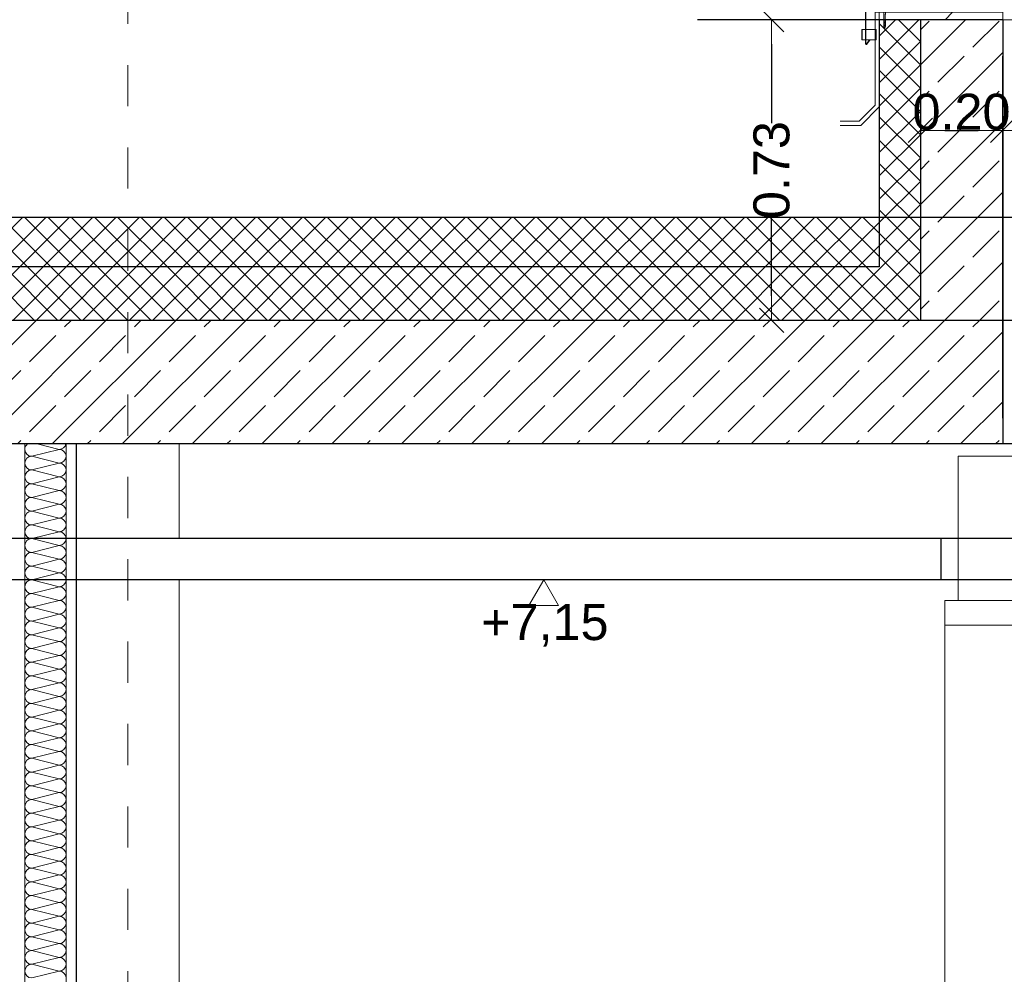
# Model space of a CAD drawing. Header units: metres. Extents: x -20.3 to 39.4, y -22.2 to 2.8.
# Tile 25 of 65: x 7.3 to 9.7, y -4 to -1.7. Entities that reach past the tile are written whole.
import ezdxf

# ---------------------------------------------------------------- set-up
doc = ezdxf.new("R2010")
doc.units = ezdxf.units.M
doc.header["$LTSCALE"] = 0.4
doc.header["$MEASUREMENT"] = 0
doc.linetypes.add('Raster', pattern=[0.2, 0.1, -0.05, 0, -0.05])
doc.layers.get('0').update_dxf_attribs({"color": 8, "lineweight": 9})
doc.layers.get('Defpoints').update_dxf_attribs({"color": 8, "lineweight": 9})
for name, color, linetype in [('Neubau__ GHIW - Attika', 8, 'Continuous'), ('Neubau_A-Dach', 8, 'Continuous'), ('Neubau_A-Decken', 8, 'Continuous'), ('Neubau_A-Stützen', 30, 'Continuous'), ('Neubau_A-TB Wände', 8, 'Continuous'), ('Neubau_B-abgehängte Decke', 8, 'Continuous'), ('Neubau_B-Aufbau auf Decke oder Dach', 8, 'Continuous'), ('Neubau_B-Pfosten-Riegel-Fassade', 8, 'Continuous'), ('Neubau_R-Konstruktionsraster gross', 33, 'Continuous'), ('Neubau_T-Bemaßung', 8, 'Continuous')]:
    doc.layers.add(name, color=color, linetype=linetype)
doc.styles.add('ERSTELLTER_STIL_2', font='arial.ttf')
doc.dimstyles.new('ERSTELLTER_STIL__1', dxfattribs={"dimtxt": 0.0875, "dimasz": 0.059375, "dimexe": 0.18, "dimexo": 0.0625, "dimgap": 0, "dimtad": 1, "dimzin": 0, "dimdsep": 46, "dimtxsty": 'ERSTELLTER_STIL_2', "dimblk": 'ARROWHEAD_6', "dimblk1": 'ARROWHEAD_6', "dimblk2": 'ARROWHEAD_6', "dimcen": 0.09, "dimclrd": 7, "dimclre": 7, "dimclrt": 7, "dimazin": 0, "dimtfac": 1, "dimtdec": 4, "dimtmove": 0, "dimatfit": 3, "dimfxl": 1, "dimtolj": 1, "dimtzin": 0, "dimarcsym": 0})
doc.dimstyles.new('ERSTELLTER_STIL__5', dxfattribs={"dimtxt": 0.0875, "dimasz": 0.059375, "dimexe": 0.18, "dimexo": 0.0625, "dimgap": 0, "dimtad": 1, "dimtih": 1, "dimtoh": 1, "dimzin": 0, "dimdsep": 46, "dimtxsty": 'ERSTELLTER_STIL_2', "dimblk": 'ARROWHEAD_6', "dimblk1": 'ARROWHEAD_6', "dimblk2": 'ARROWHEAD_6', "dimcen": 0.09, "dimclrd": 7, "dimclre": 7, "dimclrt": 7, "dimazin": 0, "dimtfac": 1, "dimtdec": 4, "dimtmove": 0, "dimatfit": 3, "dimfxl": 1, "dimtolj": 1, "dimtzin": 0, "dimarcsym": 0})
pattern_1 = [(45, (388.31789, -10.175), (-0.084852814, 0.084852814), []), (45, (388.27546, -10.13257), (-0.084852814, 0.084852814), [0.09, -0.03])]
pattern_2 = [(45, (388.31789, -10.175), (-0.0282842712, 0.0282842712), []), (135, (388.31789, -10.175), (0.0282842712, 0.0282842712), [])]

# ---------------------------------------------------------------- blocks, each defined once
blk = doc.blocks.new('*X215', base_point=(4547.9313, -0.0469))
at = {"layer": 'Neubau_A-TB Wände', "color": 8, "linetype": 'Continuous', "lineweight": 9}
for p, q in [((4166.9717, 7.4198), (4166.905, 7.4031)), ((4166.9717, 7.4198), (4166.9184, 7.4331)), ((4166.9717, 7.3865), (4166.905, 7.4031)), ((4166.9717, 7.3865), (4166.905, 7.3698)), ((4166.9717, 7.3531), (4166.905, 7.3698)), ((4166.9717, 7.3531), (4166.905, 7.3365)), ((4166.9717, 7.3198), (4166.905, 7.3365)), ((4166.9717, 7.3198), (4166.905, 7.3031)), ((4166.9717, 7.2865), (4166.905, 7.3031)), ((4166.9717, 7.2865), (4166.905, 7.2698)), ((4166.9717, 7.2531), (4166.905, 7.2698)), ((4166.9717, 7.2531), (4166.905, 7.2365)), ((4166.9717, 7.2198), (4166.905, 7.2365)), ((4166.9717, 7.2198), (4166.905, 7.2031)), ((4166.9717, 7.1865), (4166.905, 7.2031)), ((4166.9717, 7.1865), (4166.905, 7.1698)), ((4166.9717, 7.1531), (4166.905, 7.1698)), ((4166.9717, 7.1531), (4166.905, 7.1365)), ((4166.9717, 7.1198), (4166.905, 7.1365)), ((4166.9717, 7.1198), (4166.905, 7.1031)), ((4166.9717, 7.0865), (4166.905, 7.1031)), ((4166.9717, 7.0865), (4166.905, 7.0698)), ((4166.9717, 7.0531), (4166.905, 7.0698)), ((4166.9717, 7.0531), (4166.905, 7.0365)), ((4166.9717, 7.0198), (4166.905, 7.0365)), ((4166.9717, 7.0198), (4166.905, 7.0031)), ((4166.9717, 6.9865), (4166.905, 7.0031)), ((4166.9717, 6.9865), (4166.905, 6.9698)), ((4166.9717, 6.9531), (4166.905, 6.9698)), ((4166.9717, 6.9531), (4166.905, 6.9365)), ((4166.9717, 6.9198), (4166.905, 6.9365)), ((4166.9717, 6.9198), (4166.905, 6.9031)), ((4166.9717, 6.8865), (4166.905, 6.9031)), ((4166.9717, 6.8865), (4166.905, 6.8698)), ((4166.9717, 6.8531), (4166.905, 6.8698)), ((4166.9717, 6.8531), (4166.905, 6.8365)), ((4166.9717, 6.8198), (4166.905, 6.8365)), ((4166.9717, 6.8198), (4166.905, 6.8031)), ((4166.9717, 6.7865), (4166.905, 6.8031)), ((4166.9717, 6.7865), (4166.905, 6.7698)), ((4166.9717, 6.7531), (4166.905, 6.7698)), ((4166.9717, 6.7531), (4166.905, 6.7365)), ((4166.9717, 6.7198), (4166.905, 6.7365)), ((4166.9717, 6.7198), (4166.905, 6.7031)), ((4166.9717, 6.6865), (4166.905, 6.7031)), ((4166.9717, 6.6865), (4166.905, 6.6698)), ((4166.9717, 6.6531), (4166.905, 6.6698)), ((4166.9717, 6.6531), (4166.905, 6.6365)), ((4166.9717, 6.6198), (4166.905, 6.6365)), ((4166.9717, 6.6198), (4166.905, 6.6031)), ((4166.9717, 6.5865), (4166.905, 6.6031)), ((4166.9717, 6.5865), (4166.905, 6.5698)), ((4166.9717, 6.5531), (4166.905, 6.5698)), ((4166.9717, 6.5531), (4166.905, 6.5365)), ((4166.9717, 6.5198), (4166.905, 6.5365)), ((4166.9717, 6.5198), (4166.905, 6.5031)), ((4166.9717, 6.4865), (4166.905, 6.5031)), ((4166.9717, 6.4865), (4166.905, 6.4698)), ((4166.9717, 6.4531), (4166.905, 6.4698)), ((4166.9717, 6.4531), (4166.905, 6.4365)), ((4166.9717, 6.4198), (4166.905, 6.4365)), ((4166.9717, 6.4198), (4166.905, 6.4031)), ((4166.9717, 6.3865), (4166.905, 6.4031)), ((4166.9717, 6.3865), (4166.905, 6.3698)), ((4166.9717, 6.3531), (4166.905, 6.3698)), ((4166.9717, 6.3531), (4166.905, 6.3365)), ((4166.9717, 6.3198), (4166.905, 6.3365)), ((4166.9717, 6.3198), (4166.905, 6.3031)), ((4166.9717, 6.2865), (4166.905, 6.3031)), ((4166.9717, 6.2865), (4166.905, 6.2698)), ((4166.9717, 6.2531), (4166.905, 6.2698)), ((4166.9717, 6.2531), (4166.905, 6.2365)), ((4166.9717, 6.2198), (4166.905, 6.2365)), ((4166.9717, 6.2198), (4166.905, 6.2031)), ((4166.9717, 6.1865), (4166.905, 6.2031)), ((4166.9717, 6.1865), (4166.905, 6.1698)), ((4166.9717, 6.1531), (4166.905, 6.1698)), ((4166.9717, 6.1531), (4166.905, 6.1365))]:
    blk.add_line(p, q, dxfattribs=at)
for centre, start, end in [((4166.905, 7.4198), 126.8699, 180), ((4166.905, 7.4198), 180, 270), ((4166.9717, 7.4365), 270, 348.463), ((4166.9717, 7.4031), 0, 90), ((4166.905, 7.3865), 90, 180), ((4166.9717, 7.4031), 270, 0), ((4166.905, 7.3865), 180, 270), ((4166.905, 7.3531), 90, 180), ((4166.9717, 7.3698), 0, 90), ((4166.9717, 7.3698), 270, 0), ((4166.905, 7.3531), 180, 270), ((4166.9717, 7.3365), 0, 90), ((4166.905, 7.3198), 90, 180), ((4166.905, 7.3198), 180, 270), ((4166.9717, 7.3365), 270, 0), ((4166.9717, 7.3031), 0, 90), ((4166.905, 7.2865), 90, 180), ((4166.9717, 7.3031), 270, 0), ((4166.905, 7.2865), 180, 270), ((4166.9717, 7.2698), 0, 90), ((4166.905, 7.2531), 90, 180), ((4166.905, 7.2531), 180, 270), ((4166.9717, 7.2698), 270, 0), ((4166.9717, 7.2365), 0, 90), ((4166.905, 7.2198), 90, 180), ((4166.9717, 7.2365), 270, 0), ((4166.905, 7.2198), 180, 270), ((4166.905, 7.1865), 90, 180), ((4166.9717, 7.2031), 0, 90), ((4166.9717, 7.2031), 270, 0), ((4166.905, 7.1865), 180, 270), ((4166.9717, 7.1698), 0, 90), ((4166.905, 7.1531), 90, 180), ((4166.905, 7.1531), 180, 270), ((4166.9717, 7.1698), 270, 0), ((4166.9717, 7.1365), 0, 90), ((4166.905, 7.1198), 90, 180), ((4166.9717, 7.1365), 270, 0), ((4166.905, 7.1198), 180, 270), ((4166.905, 7.0865), 90, 180), ((4166.9717, 7.1031), 0, 90), ((4166.9717, 7.1031), 270, 0), ((4166.905, 7.0865), 180, 270), ((4166.9717, 7.0698), 0, 90), ((4166.905, 7.0531), 90, 180), ((4166.9717, 7.0698), 270, 0), ((4166.905, 7.0531), 180, 270), ((4166.905, 7.0198), 90, 180), ((4166.9717, 7.0365), 0, 90), ((4166.9717, 7.0365), 270, 0), ((4166.905, 7.0198), 180, 270), ((4166.9717, 7.0031), 0, 90), ((4166.905, 6.9865), 90, 180), ((4166.905, 6.9865), 180, 270), ((4166.9717, 7.0031), 270, 0), ((4166.9717, 6.9698), 0, 90), ((4166.905, 6.9531), 90, 180), ((4166.9717, 6.9698), 270, 0), ((4166.905, 6.9531), 180, 270), ((4166.905, 6.9198), 90, 180), ((4166.9717, 6.9365), 0, 90), ((4166.9717, 6.9365), 270, 0), ((4166.905, 6.9198), 180, 270), ((4166.9717, 6.9031), 0, 90), ((4166.905, 6.8865), 90, 180), ((4166.9717, 6.9031), 270, 0), ((4166.905, 6.8865), 180, 270), ((4166.905, 6.8531), 90, 180), ((4166.9717, 6.8698), 0, 90), ((4166.9717, 6.8698), 270, 0), ((4166.905, 6.8531), 180, 270), ((4166.9717, 6.8365), 0, 90), ((4166.905, 6.8198), 90, 180), ((4166.905, 6.8198), 180, 270), ((4166.9717, 6.8365), 270, 0), ((4166.9717, 6.8031), 0, 90), ((4166.905, 6.7865), 90, 180), ((4166.9717, 6.8031), 270, 0), ((4166.905, 6.7865), 180, 270), ((4166.905, 6.7531), 90, 180), ((4166.9717, 6.7698), 0, 90), ((4166.9717, 6.7698), 270, 0), ((4166.905, 6.7531), 180, 270), ((4166.9717, 6.7365), 0, 90), ((4166.905, 6.7198), 90, 180), ((4166.9717, 6.7365), 270, 0), ((4166.905, 6.7198), 180, 270), ((4166.905, 6.6865), 90, 180), ((4166.9717, 6.7031), 0, 90), ((4166.9717, 6.7031), 270, 0), ((4166.905, 6.6865), 180, 270), ((4166.9717, 6.6698), 0, 90), ((4166.905, 6.6531), 90, 180), ((4166.905, 6.6531), 180, 270), ((4166.9717, 6.6698), 270, 0), ((4166.9717, 6.6365), 0, 90), ((4166.905, 6.6198), 90, 180), ((4166.9717, 6.6365), 270, 0), ((4166.905, 6.6198), 180, 270), ((4166.905, 6.5865), 90, 180), ((4166.9717, 6.6031), 0, 90), ((4166.9717, 6.6031), 270, 0), ((4166.905, 6.5865), 180, 270), ((4166.9717, 6.5698), 0, 90), ((4166.905, 6.5531), 90, 180), ((4166.905, 6.5531), 180, 270), ((4166.9717, 6.5698), 270, 0), ((4166.9717, 6.5365), 0, 90), ((4166.905, 6.5198), 90, 180), ((4166.9717, 6.5365), 270, 0), ((4166.905, 6.5198), 180, 270), ((4166.9717, 6.5031), 0, 90), ((4166.905, 6.4865), 90, 180), ((4166.905, 6.4865), 180, 270), ((4166.9717, 6.5031), 270, 0), ((4166.9717, 6.4698), 0, 90), ((4166.905, 6.4531), 90, 180), ((4166.9717, 6.4698), 270, 0), ((4166.905, 6.4531), 180, 270), ((4166.905, 6.4198), 90, 180), ((4166.9717, 6.4365), 0, 90), ((4166.9717, 6.4365), 270, 0), ((4166.905, 6.4198), 180, 270), ((4166.9717, 6.4031), 0, 90), ((4166.905, 6.3865), 90, 180), ((4166.905, 6.3865), 180, 270), ((4166.9717, 6.4031), 270, 0), ((4166.9717, 6.3698), 0, 90), ((4166.905, 6.3531), 90, 180), ((4166.9717, 6.3698), 270, 0), ((4166.905, 6.3531), 180, 270), ((4166.9717, 6.3365), 0, 90), ((4166.905, 6.3198), 90, 180), ((4166.905, 6.3198), 180, 270), ((4166.9717, 6.3365), 270, 0), ((4166.9717, 6.3031), 0, 90), ((4166.905, 6.2865), 90, 180), ((4166.9717, 6.3031), 270, 0), ((4166.905, 6.2865), 180, 270), ((4166.905, 6.2531), 90, 180), ((4166.9717, 6.2698), 0, 90), ((4166.9717, 6.2698), 270, 0), ((4166.905, 6.2531), 180, 270), ((4166.9717, 6.2365), 0, 90), ((4166.905, 6.2198), 90, 180), ((4166.905, 6.2198), 180, 270), ((4166.9717, 6.2365), 270, 0), ((4166.9717, 6.2031), 0, 90), ((4166.905, 6.1865), 90, 180), ((4166.9717, 6.2031), 270, 0), ((4166.905, 6.1865), 180, 270), ((4166.9717, 6.1698), 0, 90), ((4166.905, 6.1531), 90, 180), ((4166.905, 6.1531), 180, 270), ((4166.9717, 6.1698), 270, 0), ((4166.9717, 6.1365), 0, 90)]:
    blk.add_arc(centre, 0.0167, start, end, dxfattribs=at)
blk = doc.blocks.new('ARROWHEAD_6')
at = {"color": 0, "linetype": 'Continuous', "lineweight": 0}
for p, q in [((-0.5, -0.5), (0.5, 0.5)), ((0, 0), (-1, 0))]:
    blk.add_line(p, q, dxfattribs=at)
blk = doc.blocks.new('*D265')
at = {"layer": 'Defpoints', "color": 0, "linetype": 'Continuous', "transparency": 16777216}
for p in [(9.45, -1.665), (9.65, -1.9338), (9.65, -2.695)]:
    blk.add_point(p, dxfattribs=at)
at = {"layer": 'Neubau_T-Bemaßung', "linetype": 'Continuous', "lineweight": -2, "transparency": 16777216}
for p, q in [((9.45, -1.7275), (9.45, -2.1138)), ((9.65, -2.6325), (9.65, -1.7538)), ((9.5094, -1.9338), (9.5906, -1.9338))]:
    blk.add_line(p, q, dxfattribs=at)
at = {"layer": 'Neubau_T-Bemaßung', "linetype": 'Continuous', "lineweight": -2, "transparency": 16777216, "xscale": 0.059375, "yscale": 0.059375, "zscale": 0.059375, "rotation": 180}
blk.add_blockref('ARROWHEAD_6', (9.45, -1.9338), dxfattribs=at)
at = {"layer": 'Neubau_T-Bemaßung', "linetype": 'Continuous', "lineweight": -2, "transparency": 16777216, "xscale": 0.059375, "yscale": 0.059375, "zscale": 0.059375}
blk.add_blockref('ARROWHEAD_6', (9.65, -1.9338), dxfattribs=at)
at = {"layer": 'Neubau_T-Bemaßung', "linetype": 'Continuous', "lineweight": 9, "transparency": 16777216, "insert": (9.55, -1.8891), "char_height": 0.0875, "attachment_point": 5, "style": 'ERSTELLTER_STIL_2'}
blk.add_mtext('\\A1;0.20', dxfattribs=at)
blk = doc.blocks.new('*D266')
at = {"layer": 'Defpoints', "color": 0, "linetype": 'Continuous', "transparency": 16777216}
for p in [(13.78, -1.9338), (9.65, -2.695), (13.78, -2.695)]:
    blk.add_point(p, dxfattribs=at)
at = {"layer": 'Neubau_T-Bemaßung', "linetype": 'Continuous', "lineweight": -2, "transparency": 16777216}
for p, q in [((9.65, -2.6325), (9.65, -1.7538)), ((13.78, -2.6325), (13.78, -1.7538)), ((9.7094, -1.9338), (13.7206, -1.9338))]:
    blk.add_line(p, q, dxfattribs=at)
at = {"layer": 'Neubau_T-Bemaßung', "linetype": 'Continuous', "lineweight": -2, "transparency": 16777216, "xscale": 0.059375, "yscale": 0.059375, "zscale": 0.059375, "rotation": 180}
blk.add_blockref('ARROWHEAD_6', (9.65, -1.9338), dxfattribs=at)
at = {"layer": 'Neubau_T-Bemaßung', "linetype": 'Continuous', "lineweight": -2, "transparency": 16777216, "xscale": 0.059375, "yscale": 0.059375, "zscale": 0.059375}
blk.add_blockref('ARROWHEAD_6', (13.78, -1.9338), dxfattribs=at)
at = {"layer": 'Neubau_T-Bemaßung', "linetype": 'Continuous', "lineweight": 9, "transparency": 16777216, "insert": (11.7115, -1.889), "char_height": 0.0875, "attachment_point": 5, "style": 'ERSTELLTER_STIL_2'}
blk.add_mtext('\\A1;4.13', dxfattribs=at)
blk = doc.blocks.new('*D268')
at = {"layer": 'Defpoints', "color": 0, "linetype": 'Continuous', "transparency": 16777216}
for p in [(9.0888, -1.665), (9.45, -1.665), (9.45, -2.395)]:
    blk.add_point(p, dxfattribs=at)
at = {"layer": 'Neubau_T-Bemaßung', "linetype": 'Continuous', "lineweight": -2, "transparency": 16777216}
for p, q in [((9.3875, -1.665), (8.9088, -1.665)), ((9.0888, -1.7244), (9.0888, -1.9165)), ((9.0888, -2.3356), (9.0888, -2.1438)), ((9.3875, -2.395), (8.9088, -2.395))]:
    blk.add_line(p, q, dxfattribs=at)
at = {"layer": 'Neubau_T-Bemaßung', "linetype": 'Continuous', "lineweight": -2, "transparency": 16777216, "xscale": 0.059375, "yscale": 0.059375, "zscale": 0.059375}
for p, rotation in [((9.0888, -1.665), 90), ((9.0888, -2.395), 270)]:
    blk.add_blockref('ARROWHEAD_6', p, dxfattribs=dict(at, rotation=rotation))
at = {"layer": 'Neubau_T-Bemaßung', "linetype": 'Continuous', "lineweight": 9, "transparency": 16777216, "insert": (9.0888, -2.0301), "char_height": 0.0875, "attachment_point": 5, "rotation": 90, "style": 'ERSTELLTER_STIL_2'}
blk.add_mtext('\\A1;0.73', dxfattribs=at)
blk = doc.blocks.new('*D309')
at = {"layer": 'Defpoints', "color": 0, "linetype": 'Continuous', "transparency": 16777216}
for p in [(5.6129, -3.025), (19.84, -3.025), (33.092, -6.025)]:
    blk.add_point(p, dxfattribs=at)
at = {"layer": 'Neubau_T-Bemaßung', "linetype": 'Continuous', "lineweight": -2, "transparency": 16777216}
for p, q in [((19.7775, -3.025), (5.4329, -3.025)), ((5.6129, -3.0844), (5.6129, -4.415)), ((5.6129, -5.9656), (5.6129, -4.642)), ((33.0295, -6.025), (5.4329, -6.025))]:
    blk.add_line(p, q, dxfattribs=at)
at = {"layer": 'Neubau_T-Bemaßung', "linetype": 'Continuous', "lineweight": -2, "transparency": 16777216, "xscale": 0.059375, "yscale": 0.059375, "zscale": 0.059375}
for p, rotation in [((5.6129, -3.025), 90), ((5.6129, -6.025), 270)]:
    blk.add_blockref('ARROWHEAD_6', p, dxfattribs=dict(at, rotation=rotation))
at = {"layer": 'Neubau_T-Bemaßung', "linetype": 'Continuous', "lineweight": 9, "transparency": 16777216, "insert": (5.6129, -4.5285), "char_height": 0.0875, "attachment_point": 5, "rotation": 90, "style": 'ERSTELLTER_STIL_2'}
blk.add_mtext('\\A1;3.00', dxfattribs=at)
blk = doc.blocks.new('*D310')
at = {"layer": 'Defpoints', "color": 0, "linetype": 'Continuous', "transparency": 16777216}
for p in [(5.7264, -2.925), (19.84, -2.925), (19.84, -3.025)]:
    blk.add_point(p, dxfattribs=at)
at = {"layer": 'Neubau_T-Bemaßung', "linetype": 'Continuous', "lineweight": -2, "transparency": 16777216}
for p, q in [((5.7264, -2.8656), (5.7264, -2.8062)), ((19.7775, -2.925), (5.5464, -2.925)), ((5.7264, -2.925), (5.7264, -3.025)), ((19.7775, -3.025), (5.5464, -3.025)), ((5.7264, -3.0844), (5.7264, -3.1438))]:
    blk.add_line(p, q, dxfattribs=at)
at = {"layer": 'Neubau_T-Bemaßung', "linetype": 'Continuous', "lineweight": -2, "transparency": 16777216, "xscale": 0.059375, "yscale": 0.059375, "zscale": 0.059375}
for p, rotation in [((5.7264, -2.925), 270), ((5.7264, -3.025), 90)]:
    blk.add_blockref('ARROWHEAD_6', p, dxfattribs=dict(at, rotation=rotation))
at = {"layer": 'Neubau_T-Bemaßung', "linetype": 'Continuous', "lineweight": 9, "transparency": 16777216, "insert": (5.6129, -3.1438), "char_height": 0.0875, "attachment_point": 5, "rotation": 90, "style": 'ERSTELLTER_STIL_2'}
blk.add_mtext('\\A1;0.10', dxfattribs=at)
blk = doc.blocks.new('*D311')
at = {"layer": 'Defpoints', "color": 0, "linetype": 'Continuous', "transparency": 16777216}
for p in [(5.6129, -2.695), (11.715, -2.695), (19.84, -2.925)]:
    blk.add_point(p, dxfattribs=at)
at = {"layer": 'Neubau_T-Bemaßung', "linetype": 'Continuous', "lineweight": -2, "transparency": 16777216}
for p, q in [((5.6129, -2.6356), (5.6129, -2.5763)), ((11.6525, -2.695), (5.4329, -2.695)), ((5.6129, -2.695), (5.6129, -2.6965)), ((19.7775, -2.925), (5.4329, -2.925)), ((5.6129, -2.925), (5.6129, -2.9238)), ((5.6129, -2.9844), (5.6129, -3.0437))]:
    blk.add_line(p, q, dxfattribs=at)
at = {"layer": 'Neubau_T-Bemaßung', "linetype": 'Continuous', "lineweight": -2, "transparency": 16777216, "xscale": 0.059375, "yscale": 0.059375, "zscale": 0.059375}
for p, rotation in [((5.6129, -2.695), 270), ((5.6129, -2.925), 90)]:
    blk.add_blockref('ARROWHEAD_6', p, dxfattribs=dict(at, rotation=rotation))
at = {"layer": 'Neubau_T-Bemaßung', "linetype": 'Continuous', "lineweight": 9, "transparency": 16777216, "insert": (5.6129, -2.8101), "char_height": 0.0875, "attachment_point": 5, "rotation": 90, "style": 'ERSTELLTER_STIL_2'}
blk.add_mtext('\\A1;0.23', dxfattribs=at)
blk = doc.blocks.new('*D312')
at = {"layer": 'Defpoints', "color": 0, "linetype": 'Continuous', "transparency": 16777216}
for p in [(5.6129, -2.395), (23.555, -2.395), (11.715, -2.695)]:
    blk.add_point(p, dxfattribs=at)
at = {"layer": 'Neubau_T-Bemaßung', "linetype": 'Continuous', "lineweight": -2, "transparency": 16777216}
for p, q in [((5.6129, -2.3356), (5.6129, -2.2763)), ((23.4925, -2.395), (5.4329, -2.395)), ((5.6129, -2.395), (5.6129, -2.4317)), ((5.6129, -2.695), (5.6129, -2.6586)), ((11.6525, -2.695), (5.4329, -2.695)), ((5.6129, -2.7544), (5.6129, -2.8138))]:
    blk.add_line(p, q, dxfattribs=at)
at = {"layer": 'Neubau_T-Bemaßung', "linetype": 'Continuous', "lineweight": -2, "transparency": 16777216, "xscale": 0.059375, "yscale": 0.059375, "zscale": 0.059375}
for p, rotation in [((5.6129, -2.395), 270), ((5.6129, -2.695), 90)]:
    blk.add_blockref('ARROWHEAD_6', p, dxfattribs=dict(at, rotation=rotation))
at = {"layer": 'Neubau_T-Bemaßung', "linetype": 'Continuous', "lineweight": 9, "transparency": 16777216, "insert": (5.6129, -2.5451), "char_height": 0.0875, "attachment_point": 5, "rotation": 90, "style": 'ERSTELLTER_STIL_2'}
blk.add_mtext('\\A1;0.30', dxfattribs=at)
blk = doc.blocks.new('*D313')
at = {"layer": 'Defpoints', "color": 0, "linetype": 'Continuous', "transparency": 16777216}
for p in [(5.4994, -2.395), (23.555, -2.395), (23.555, -2.395)]:
    blk.add_point(p, dxfattribs=at)
at = {"layer": 'Neubau_T-Bemaßung', "linetype": 'Continuous', "lineweight": -2, "transparency": 16777216}
for p, q in [((5.4994, -2.3356), (5.4994, -2.2763)), ((23.4925, -2.395), (5.3194, -2.395)), ((23.4925, -2.395), (5.3194, -2.395)), ((5.4994, -2.4544), (5.4994, -2.5138))]:
    blk.add_line(p, q, dxfattribs=at)
at = {"layer": 'Neubau_T-Bemaßung', "linetype": 'Continuous', "lineweight": -2, "transparency": 16777216, "xscale": 0.059375, "yscale": 0.059375, "zscale": 0.059375}
for rotation in [270, 90]:
    blk.add_blockref('ARROWHEAD_6', (5.4994, -2.395), dxfattribs=dict(at, rotation=rotation))
at = {"layer": 'Neubau_T-Bemaßung', "linetype": 'Continuous', "lineweight": 9, "transparency": 16777216, "insert": (5.6129, -2.2763), "char_height": 0.0875, "attachment_point": 5, "rotation": 90, "style": 'ERSTELLTER_STIL_2'}
blk.add_mtext('\\A1;0.00', dxfattribs=at)
blk = doc.blocks.new('*D314')
at = {"layer": 'Defpoints', "color": 0, "linetype": 'Continuous', "transparency": 16777216}
for p in [(5.6129, -2.145), (33.092, -2.145), (23.555, -2.395)]:
    blk.add_point(p, dxfattribs=at)
at = {"layer": 'Neubau_T-Bemaßung', "linetype": 'Continuous', "lineweight": -2, "transparency": 16777216}
for p, q in [((5.6129, -2.0856), (5.6129, -2.0263)), ((33.0295, -2.145), (5.4329, -2.145)), ((5.6129, -2.145), (5.6129, -2.1562)), ((5.6129, -2.395), (5.6129, -2.3841)), ((23.4925, -2.395), (5.4329, -2.395)), ((5.6129, -2.4544), (5.6129, -2.5138))]:
    blk.add_line(p, q, dxfattribs=at)
at = {"layer": 'Neubau_T-Bemaßung', "linetype": 'Continuous', "lineweight": -2, "transparency": 16777216, "xscale": 0.059375, "yscale": 0.059375, "zscale": 0.059375}
for p, rotation in [((5.6129, -2.145), 270), ((5.6129, -2.395), 90)]:
    blk.add_blockref('ARROWHEAD_6', p, dxfattribs=dict(at, rotation=rotation))
at = {"layer": 'Neubau_T-Bemaßung', "linetype": 'Continuous', "lineweight": 9, "transparency": 16777216, "insert": (5.6129, -2.2701), "char_height": 0.0875, "attachment_point": 5, "rotation": 90, "style": 'ERSTELLTER_STIL_2'}
blk.add_mtext('\\A1;0.25', dxfattribs=at)
blk = doc.blocks.new('*D318')
at = {"layer": 'Defpoints', "color": 0, "linetype": 'Continuous', "transparency": 16777216}
for p in [(5.9629, -2.695), (11.715, -2.695), (23.73, -6.195)]:
    blk.add_point(p, dxfattribs=at)
at = {"layer": 'Neubau_T-Bemaßung', "linetype": 'Continuous', "lineweight": -2, "transparency": 16777216}
for p, q in [((11.6525, -2.695), (5.7829, -2.695)), ((5.9629, -2.7544), (5.9629, -4.335)), ((5.9629, -6.1356), (5.9629, -4.562)), ((23.6675, -6.195), (5.7829, -6.195))]:
    blk.add_line(p, q, dxfattribs=at)
at = {"layer": 'Neubau_T-Bemaßung', "linetype": 'Continuous', "lineweight": -2, "transparency": 16777216, "xscale": 0.059375, "yscale": 0.059375, "zscale": 0.059375}
for p, rotation in [((5.9629, -2.695), 90), ((5.9629, -6.195), 270)]:
    blk.add_blockref('ARROWHEAD_6', p, dxfattribs=dict(at, rotation=rotation))
at = {"layer": 'Neubau_T-Bemaßung', "linetype": 'Continuous', "lineweight": 9, "transparency": 16777216, "insert": (5.9629, -4.4485), "char_height": 0.0875, "attachment_point": 5, "rotation": 90, "style": 'ERSTELLTER_STIL_2'}
blk.add_mtext('\\A1;3.50', dxfattribs=at)
blk = doc.blocks.new('*D319')
at = {"layer": 'Defpoints', "color": 0, "linetype": 'Continuous', "transparency": 16777216}
for p in [(5.9629, -2.395), (23.555, -2.395), (11.715, -2.695)]:
    blk.add_point(p, dxfattribs=at)
at = {"layer": 'Neubau_T-Bemaßung', "linetype": 'Continuous', "lineweight": -2, "transparency": 16777216}
for p, q in [((5.9629, -2.3356), (5.9629, -2.2763)), ((23.4925, -2.395), (5.7829, -2.395)), ((5.9629, -2.395), (5.9629, -2.4317)), ((5.9629, -2.695), (5.9629, -2.6586)), ((11.6525, -2.695), (5.7829, -2.695)), ((5.9629, -2.7544), (5.9629, -2.8138))]:
    blk.add_line(p, q, dxfattribs=at)
at = {"layer": 'Neubau_T-Bemaßung', "linetype": 'Continuous', "lineweight": -2, "transparency": 16777216, "xscale": 0.059375, "yscale": 0.059375, "zscale": 0.059375}
for p, rotation in [((5.9629, -2.395), 270), ((5.9629, -2.695), 90)]:
    blk.add_blockref('ARROWHEAD_6', p, dxfattribs=dict(at, rotation=rotation))
at = {"layer": 'Neubau_T-Bemaßung', "linetype": 'Continuous', "lineweight": 9, "transparency": 16777216, "insert": (5.9629, -2.5451), "char_height": 0.0875, "attachment_point": 5, "rotation": 90, "style": 'ERSTELLTER_STIL_2'}
blk.add_mtext('\\A1;0.30', dxfattribs=at)
blk = doc.blocks.new('*D320')
at = {"layer": 'Defpoints', "color": 0, "linetype": 'Continuous', "transparency": 16777216}
for p in [(5.8494, -2.395), (23.555, -2.395), (23.555, -2.395)]:
    blk.add_point(p, dxfattribs=at)
at = {"layer": 'Neubau_T-Bemaßung', "linetype": 'Continuous', "lineweight": -2, "transparency": 16777216}
for p, q in [((5.8494, -2.3356), (5.8494, -2.2763)), ((23.4925, -2.395), (5.6694, -2.395)), ((23.4925, -2.395), (5.6694, -2.395)), ((5.8494, -2.4544), (5.8494, -2.5138))]:
    blk.add_line(p, q, dxfattribs=at)
at = {"layer": 'Neubau_T-Bemaßung', "linetype": 'Continuous', "lineweight": -2, "transparency": 16777216, "xscale": 0.059375, "yscale": 0.059375, "zscale": 0.059375}
for rotation in [270, 90]:
    blk.add_blockref('ARROWHEAD_6', (5.8494, -2.395), dxfattribs=dict(at, rotation=rotation))
at = {"layer": 'Neubau_T-Bemaßung', "linetype": 'Continuous', "lineweight": 9, "transparency": 16777216, "insert": (5.9629, -2.2763), "char_height": 0.0875, "attachment_point": 5, "rotation": 90, "style": 'ERSTELLTER_STIL_2'}
blk.add_mtext('\\A1;0.00', dxfattribs=at)

msp = doc.modelspace()

# ---------------------------------------------------------------- hatches: boundary and pattern name
at = {"linetype": 'Continuous', "lineweight": 25}
h = msp.add_hatch(dxfattribs=at)
h.set_pattern_fill('ANSI31_0002', color=256, style=0, pattern_type=2)
h.set_pattern_definition([(45, (9.51, -1.665), (-0.11225, 0.11225), [])])
h.paths.add_polyline_path([(9.65, -1.665), (9.65, -1.647), (9.3653, -1.647), (9.3653, -1.6512), (9.3649, -1.652), (9.3649, -1.665)])
at = {"linetype": 'Continuous', "lineweight": 9}
h = msp.add_hatch(dxfattribs=at)
h.set_pattern_fill('ANSI31_0002', color=256, style=0, pattern_type=2)
h.set_pattern_definition([(90, (10.578486, -1.56411), (-0.079375, 0), [])])
h.paths.add_polyline_path([(9.3078, -1.6888), (9.3078, -1.7138), (9.3427, -1.7138), (9.3427, -1.6888)])
at = {"layer": 'Neubau__ GHIW - Attika', "linetype": 'Continuous', "lineweight": 0}
h = msp.add_hatch(dxfattribs=at)
h.set_pattern_fill('BETON__STAHLBETON_0002', color=256, style=0, pattern_type=2)
h.set_pattern_definition(pattern_1)
h.paths.add_polyline_path([(9.45, -1.665), (9.45, -2.395), (9.65, -2.395), (9.65, -1.665)])
at = {"layer": 'Neubau_A-Dach', "linetype": 'Continuous', "lineweight": 0}
h = msp.add_hatch(dxfattribs=at)
h.set_pattern_fill('DÄMMUNG__HART_1_0002', color=256, style=0, pattern_type=2)
h.set_pattern_definition(pattern_2)
h.paths.add_polyline_path([(9.45, -1.665), (9.35, -1.665), (9.35, -2.265), (9.45, -2.265)])
at = {"layer": 'Neubau_A-Decken', "linetype": 'Continuous', "lineweight": 0}
h = msp.add_hatch(dxfattribs=at)
h.set_pattern_fill('BETON__STAHLBETON_0002', color=256, style=0, pattern_type=2)
h.set_pattern_definition(pattern_1)
h.paths.add_polyline_path([(9.65, -2.395), (-0.125, -2.395), (-0.125, -2.695), (9.65, -2.695)])
at = {"layer": 'Neubau_B-Aufbau auf Decke oder Dach', "linetype": 'Continuous', "lineweight": 0}
h = msp.add_hatch(dxfattribs=at)
h.set_pattern_fill('DÄMMUNG__HART_1_0002', color=256, style=0, pattern_type=2)
h.set_pattern_definition(pattern_2)
h.paths.add_polyline_path([(9.35, -2.145), (0.175, -2.145), (0.175, -2.265), (9.35, -2.265)])
h = msp.add_hatch(dxfattribs=at)
h.set_pattern_fill('DÄMMUNG__HART_1_0002', color=256, style=0, pattern_type=2)
h.set_pattern_definition(pattern_2)
h.paths.add_polyline_path([(0.075, -2.395), (9.45, -2.395), (9.45, -2.265), (0.075, -2.265)])

# ---------------------------------------------------------------- linework, layer by layer
at = {"linetype": 'Continuous', "lineweight": 9}
msp.add_line((9.647, -1.665), (9.35, -1.665), dxfattribs=at)
msp.add_lwpolyline([(9.6878, -1.4439, 0.753554), (9.6845, -1.4429), (9.6818, -1.4472), (9.6827, -1.4477), (9.6853, -1.4435, -0.753554), (9.6868, -1.4439), (9.6868, -1.4781, -0.414213), (9.686, -1.4789), (9.3186, -1.4789, 0.414213), (9.3168, -1.4807), (9.3168, -1.7236, 0.733231), (9.3201, -1.7246), (9.3272, -1.7144), (9.3264, -1.7138), (9.3193, -1.724, -0.733231), (9.3178, -1.7236), (9.3178, -1.4807, -0.414213), (9.3186, -1.4799), (9.686, -1.4799, 0.414213), (9.6878, -1.4781)], format="xyb", close=True, dxfattribs=at)
for points in [[(9.65, -1.8248), (9.65, -1.647), (9.34, -1.647), (9.34, -1.8245)], [(9.35, -1.647), (9.35, -1.8239)], [(9.3653, -1.647), (9.3653, -1.6512), (9.3649, -1.652), (9.3649, -1.6824), (9.3633, -1.6887), (9.3617, -1.6824), (9.3617, -1.652), (9.3613, -1.6512), (9.3613, -1.647)], [(9.3659, -1.666), (9.3607, -1.6671)], [(9.3659, -1.6681), (9.3607, -1.6693)], [(9.3659, -1.6703), (9.3607, -1.6714)], [(9.3659, -1.6724), (9.3607, -1.6736)], [(9.3659, -1.6746), (9.3607, -1.6757)], [(9.3659, -1.6767), (9.3607, -1.6779)], [(9.3659, -1.6789), (9.3607, -1.68)], [(9.3659, -1.681), (9.3607, -1.6822)], [(9.3655, -1.6832), (9.3612, -1.6843)], [(9.35, -1.824), (9.35, -1.8769), (9.3051, -1.9217), (9.2554, -1.9217)], [(9.34, -1.8245), (9.34, -1.8727), (9.3011, -1.9116), (9.2554, -1.9116)], [(9.65, -1.8437), (9.65, -2.0044)]]:
    msp.add_lwpolyline(points, dxfattribs=at)
msp.add_lwpolyline([(9.3078, -1.6888), (9.3427, -1.6888), (9.3427, -1.7138), (9.3078, -1.7138)], close=True, dxfattribs=at)
at = {"layer": 'Neubau__ GHIW - Attika', "linetype": 'Continuous', "lineweight": 25}
for q in [(9.45, -1.665), (9.65, -2.395)]:
    msp.add_line((9.65, -1.665), q, dxfattribs=at)
at = {"layer": 'Neubau__ GHIW - Attika', "linetype": 'Continuous', "lineweight": 9}
msp.add_line((9.65, -1.665), (13.78, -1.665), dxfattribs=at)
at = {"layer": 'Neubau__ GHIW - Attika', "linetype": 'Continuous', "lineweight": 25, "flags": 128}
msp.add_lwpolyline([(9.45, -1.665), (9.45, -2.265), (9.45, -2.395)], dxfattribs=at)
at = {"layer": 'Neubau_A-Dach', "linetype": 'Continuous', "lineweight": 25}
for p, q in [((9.35, -1.665), (9.35, -2.145)), ((9.45, -1.665), (9.35, -1.665)), ((9.35, -2.145), (9.35, -2.265))]:
    msp.add_line(p, q, dxfattribs=at)
at = {"layer": 'Neubau_A-Decken', "linetype": 'Continuous', "lineweight": 25}
for p, q in [((9.65, -2.395), (9.65, -2.695)), ((9.65, -2.695), (7.4, -2.695))]:
    msp.add_line(p, q, dxfattribs=at)
at = {"layer": 'Neubau_A-Decken', "linetype": 'Continuous', "lineweight": 15}
msp.add_line((9.65, -2.695), (13.78, -2.695), dxfattribs=at)
at = {"layer": 'Neubau_A-Decken', "linetype": 'Continuous', "lineweight": 25, "flags": 128}
for points in [[(9.65, -2.395), (9.45, -2.395), (0.075, -2.395), (-0.125, -2.395)], [(7.4, -2.695), (7.3875, -2.695), (7.375, -2.695), (7.275, -2.695), (7.2625, -2.695), (7.25, -2.695)]]:
    msp.add_lwpolyline(points, dxfattribs=at)
at = {"layer": 'Neubau_A-Stützen', "linetype": 'Continuous', "lineweight": 9}
for p, q in [((7.65, -2.925), (7.65, -2.695)), ((7.65, -6.025), (7.65, -3.025))]:
    msp.add_line(p, q, dxfattribs=at)
at = {"layer": 'Neubau_A-TB Wände', "linetype": 'Continuous', "lineweight": 15}
for p, q in [((7.275, -2.695), (7.275, -6.195)), ((7.375, -2.695), (7.375, -6.195))]:
    msp.add_line(p, q, dxfattribs=at)
at = {"layer": 'Neubau_A-TB Wände', "linetype": 'Continuous', "lineweight": 25}
for p, q in [((7.4, -2.695), (7.4, -2.925)), ((7.4, -2.925), (7.4, -3.025)), ((7.4, -3.025), (7.4, -6.025))]:
    msp.add_line(p, q, dxfattribs=at)
at = {"layer": 'Neubau_B-abgehängte Decke', "linetype": 'Continuous', "lineweight": 25}
for p, q in [((9.5, -2.925), (7.4, -2.925)), ((9.5, -2.925), (9.5, -3.025)), ((9.5, -3.025), (7.4, -3.025))]:
    msp.add_line(p, q, dxfattribs=at)
at = {"layer": 'Neubau_B-abgehängte Decke', "linetype": 'Continuous', "lineweight": 9}
for p, q in [((9.5, -2.925), (9.5415, -2.925)), ((9.5, -3.025), (9.5415, -3.025))]:
    msp.add_line(p, q, dxfattribs=at)
at = {"layer": 'Neubau_B-Aufbau auf Decke oder Dach', "linetype": 'Continuous', "lineweight": 25}
for p, q in [((9.35, -2.145), (0.175, -2.145)), ((9.35, -2.265), (0.175, -2.265))]:
    msp.add_line(p, q, dxfattribs=at)
at = {"layer": 'Neubau_B-Pfosten-Riegel-Fassade', "linetype": 'Continuous', "lineweight": 9}
for p, q in [((9.5415, -2.725), (9.6815, -2.725)), ((9.5415, -3.075), (9.5415, -2.725))]:
    msp.add_line(p, q, dxfattribs=at)
at = {"layer": 'Neubau_B-Pfosten-Riegel-Fassade', "linetype": 'Continuous', "lineweight": 15}
for p, q in [((9.7405, -3.075), (9.5095, -3.075)), ((9.7405, -3.135), (9.5095, -3.135)), ((9.5095, -5.975), (9.5095, -3.135))]:
    msp.add_line(p, q, dxfattribs=at)
at = {"layer": 'Neubau_B-Pfosten-Riegel-Fassade', "linetype": 'Continuous', "lineweight": 15, "flags": 128}
msp.add_lwpolyline([(9.5095, -3.075), (9.5095, -3.105), (9.5095, -3.135)], dxfattribs=at)
at = {"layer": 'Neubau_R-Konstruktionsraster gross', "linetype": 'Raster', "lineweight": 9}
msp.add_line((7.525, -1.175), (7.525, -15.175), dxfattribs=at)
at = {"layer": 'Neubau_T-Bemaßung', "linetype": 'Continuous', "lineweight": 9}
for p, q in [((8.5352, -3.025), (8.4884, -3.025)), ((8.5352, -3.025), (8.499, -3.0875)), ((8.5352, -3.025), (8.5821, -3.025)), ((8.5715, -3.0875), (8.5352, -3.025)), ((8.499, -3.0875), (8.5715, -3.0875))]:
    msp.add_line(p, q, dxfattribs=at)

# ---------------------------------------------------------------- block references
at = {"layer": 'Neubau_A-TB Wände', "lineweight": 0}
msp.add_blockref('*X215', (388.3179, -10.175), dxfattribs=at)

# ---------------------------------------------------------------- texts
at = {"layer": 'Neubau_T-Bemaßung', "lineweight": 9, "insert": (8.3834, -3.1875), "char_height": 0.0875, "attachment_point": 7, "style": 'ERSTELLTER_STIL_2'}
msp.add_mtext('\\A1;+7,15', dxfattribs=at)

# ---------------------------------------------------------------- dimensions: what is measured, and where the dimension line sits
at = {"layer": 'Neubau_T-Bemaßung', "linetype": 'Continuous', "lineweight": 9}
for base, p1, p2, picture, middle in [((9.0888, -1.665), (9.45, -2.395), (9.45, -1.665), '*D268', (9.0888, -2.0301)), ((5.6129, -2.145), (23.555, -2.395), (33.092, -2.145), '*D314', (5.6129, -2.2701)), ((5.4993894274, -2.395), (23.555, -2.395), (23.555, -2.395), '*D313', (5.6128827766, -2.27625)), ((5.8493894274, -2.395), (23.555, -2.395), (23.555, -2.395), '*D320', (5.9628827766, -2.27625)), ((5.6129, -2.395), (11.715, -2.695), (23.555, -2.395), '*D312', (5.6129, -2.5451)), ((5.9629, -2.395), (11.715, -2.695), (23.555, -2.395), '*D319', (5.9629, -2.5451)), ((5.6129, -2.695), (19.84, -2.925), (11.715, -2.695), '*D311', (5.6129, -2.8101)), ((5.9629, -2.695), (23.73, -6.195), (11.715, -2.695), '*D318', (5.9629, -4.4485)), ((5.7264, -2.925), (19.84, -3.025), (19.84, -2.925), '*D310', (5.6129, -3.1438)), ((5.6129, -3.025), (33.092, -6.025), (19.84, -3.025), '*D309', (5.6129, -4.5285))]:
    dim = msp.add_linear_dim(base=base, p1=p1, p2=p2, angle=90, dimstyle='ERSTELLTER_STIL__1', override={"dimclrd": 256, "dimclre": 256, "dimclrt": 256}, dxfattribs=at)
    dim.commit()
    dim.dimension.update_dxf_attribs({"geometry": picture, "text_midpoint": middle, "dimtype": 160, "text_rotation": 90})
for base, p1, p2, picture, middle in [((9.65, -1.9338), (9.45, -1.665), (9.65, -2.695), '*D265', (9.55, -1.9338)), ((13.78, -1.9338), (9.65, -2.695), (13.78, -2.695), '*D266', (11.7115, -1.9338))]:
    dim = msp.add_linear_dim(base=base, p1=p1, p2=p2, dimstyle='ERSTELLTER_STIL__5', override={"dimclrd": 256, "dimclre": 256, "dimclrt": 256}, dxfattribs=at)
    dim.commit()
    dim.dimension.update_dxf_attribs({"geometry": picture, "text_midpoint": middle, "dimtype": 160})

doc.saveas('drawing.dxf')
